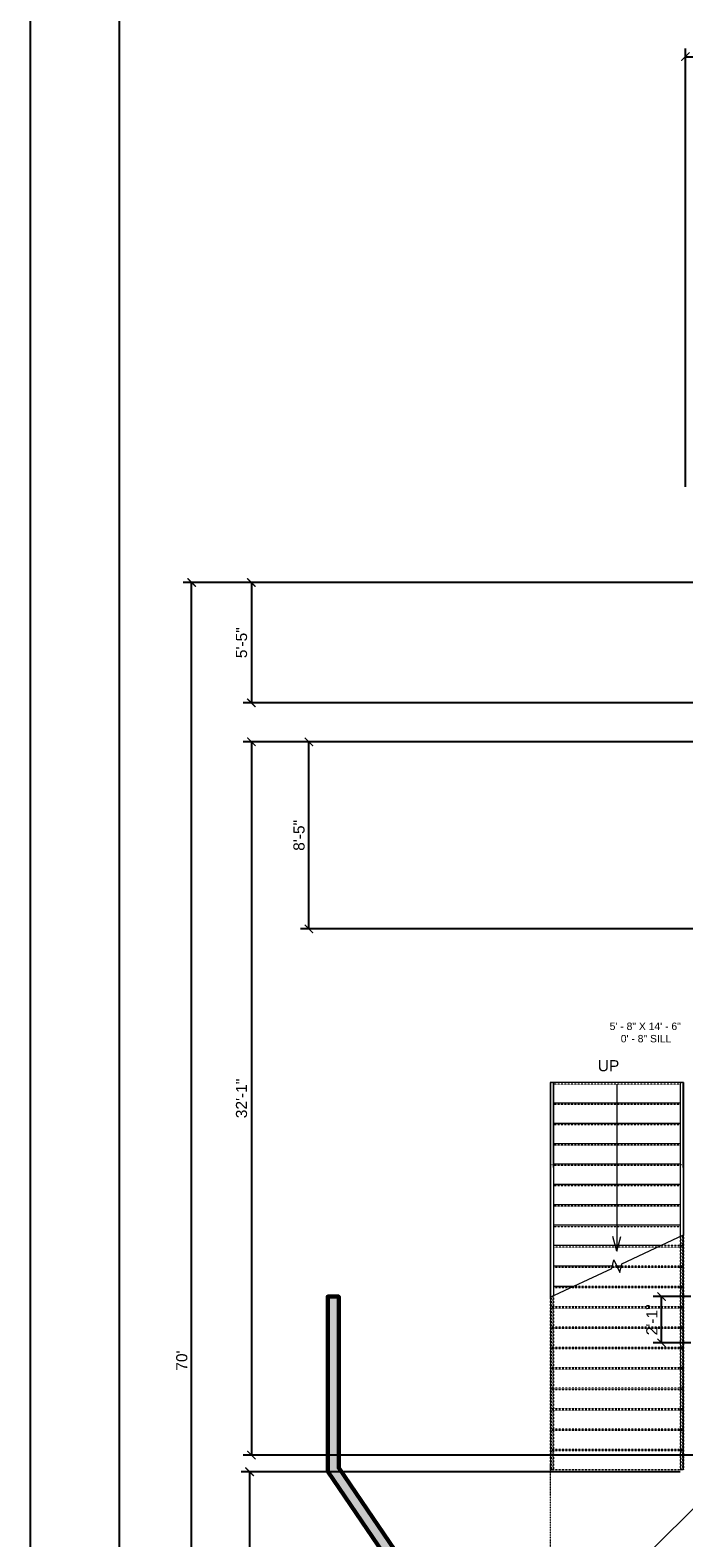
# Model space of a CAD drawing. Header units: inches. Extents: x -2078 to 109126, y -964 to 6385.
# Tile 105 of 137: x 17486 to 17839, y 4004 to 4818. Entities that reach past the tile are written whole.
import ezdxf

# ---------------------------------------------------------------- set-up
doc = ezdxf.new("R2010")
doc.units = ezdxf.units.IN
doc.header["$MEASUREMENT"] = 0
doc.linetypes.add('HIDDEN2', pattern=[0.1875, 0.125, -0.0625])
doc.linetypes.add('Overhead 1_16_', pattern=[0.101562, 0.0625, -0.039062])
for name, color, linetype, lineweight in [('A-ANNO', 2, 'Continuous', 5), ('A-ANNO-DIMS', 1, 'Continuous', 9), ('A-DOOR', 1, 'Continuous', 18), ('A-HIDDEN', 2, 'HIDDEN2', 18), ('A-RAILING', 4, 'Continuous', 9), ('A-STRS', 4, 'Continuous', 9), ('A-STRS-MBND', 31, 'Overhead 1_16_', 9), ('A-WALL', 3, 'Continuous', 40), ('S-STRS-ANNO', 31, 'Continuous', 9), ('S-STRS-MBND', 31, 'Continuous', 9)]:
    doc.layers.add(name, color=color, linetype=linetype, lineweight=lineweight)
doc.layers.add('A-HATCH', color=9, linetype='Continuous')
doc.layers.add('A-TB', color=7, linetype='Continuous')
doc.styles.add('Arial', font='arial.ttf')
doc.styles.add('Arial_2', font='arial.ttf', dxfattribs={"height": 3})
doc.styles.add('Jay Cad', font='arial.ttf', dxfattribs={"height": 0.125})
doc.styles.add('JC', font='arial.ttf', dxfattribs={"height": 0.125})
doc.dimstyles.new('Jay Cad - DIMS', dxfattribs={"dimtxt": 0.125, "dimasz": 0.09375, "dimexe": 0.09375, "dimexo": 0.09375, "dimgap": 0.046875, "dimtad": 1, "dimdec": 1, "dimzin": 0, "dimdsep": 46, "dimlunit": 4, "dimtxsty": 'Jay Cad', "dimblk": 'ARCHTICK', "dimcen": 0.09, "dimclrd": 1, "dimclre": 1, "dimclrt": 256, "dimadec": 0, "dimazin": 0, "dimtfac": 1, "dimtdec": 1, "dimtofl": 0, "dimtmove": 1, "dimatfit": 3, "dimfxl": 1, "dimtolj": 1, "dimtzin": 0, "dimarcsym": 0})
doc.dimstyles.new('JC-DIMS', dxfattribs={"dimtxt": 0.125, "dimasz": 0.09375, "dimexe": 0.09375, "dimexo": 0.09375, "dimgap": 0.046875, "dimtad": 1, "dimdec": 1, "dimzin": 0, "dimdsep": 46, "dimlunit": 4, "dimtxsty": 'JC', "dimblk": 'ARCHTICK', "dimcen": 0.09, "dimclrd": 1, "dimclre": 1, "dimclrt": 256, "dimadec": 0, "dimazin": 0, "dimtfac": 1, "dimtdec": 1, "dimtofl": 0, "dimtmove": 1, "dimatfit": 3, "dimfxl": 1, "dimtolj": 1, "dimtzin": 0, "dimarcsym": 0})

# ---------------------------------------------------------------- blocks, each defined once
blk = doc.blocks.new('Door-Curtain-Wall-Double-Storefront - Door-Curtain-Wall-Double-Storefront-1541908-1st Floor Plan')
at = {"layer": 'A-DOOR', "lineweight": 9}
for p, q in [((-36, -0.5), (-10.54, -25.96)), ((36, -0.5), (10.54, -25.95))]:
    blk.add_line(p, q, dxfattribs=at)
for centre, start, end in [((-36, -0.5), 315, 360), ((36, -0.5), 180, 225)]:
    blk.add_arc(centre, 36, start, end, dxfattribs=at)
blk = doc.blocks.new('Railing - Railing-1587553-1st Floor Plan')
at = {"layer": 'A-RAILING', "linetype": 'Overhead 1_16_'}
for p, q in [((-1011.01, 75.7), (-1011.01, -17.74)), ((-1011.01, 75.7), (-1011.01, -17.74)), ((-1011.01, 75.7), (-1011.01, -17.74)), ((-1011.01, 75.7), (-1011.01, -17.74)), ((-1011.01, 75.7), (-1011.01, -17.74)), ((-1010.01, 76.17), (-1010.01, -17.74)), ((-1010.01, 76.17), (-1010.01, -17.74)), ((-1010.01, 76.17), (-1010.01, -17.74)), ((-1010.01, 76.17), (-1010.01, -17.74)), ((-1010.01, 76.17), (-1010.01, -17.74)), ((-1010.01, -17.74), (-1011.01, -17.74)), ((-1010.01, -17.74), (-1011.01, -17.74)), ((-1010.01, -17.74), (-1011.01, -17.74)), ((-1010.01, -17.74), (-1011.01, -17.74)), ((-1010.01, -17.74), (-1011.01, -17.74))]:
    blk.add_line(p, q, dxfattribs=at)
blk = doc.blocks.new('Railing - Railing-1587557-1st Floor Plan')
at = {"layer": 'A-RAILING', "linetype": 'Overhead 1_16_'}
for p, q in [((-941.01, 108.34), (-941.01, -17.74)), ((-941.01, 108.34), (-941.01, -17.74)), ((-941.01, 108.34), (-941.01, -17.74)), ((-941.01, 108.34), (-941.01, -17.74)), ((-941.01, 108.34), (-941.01, -17.74)), ((-940.01, 108.81), (-940.01, -17.74)), ((-940.01, 108.81), (-940.01, -17.74)), ((-940.01, 108.81), (-940.01, -17.74)), ((-940.01, 108.81), (-940.01, -17.74)), ((-940.01, 108.81), (-940.01, -17.74)), ((-940.01, -17.74), (-941.01, -17.74)), ((-940.01, -17.74), (-941.01, -17.74)), ((-940.01, -17.74), (-941.01, -17.74)), ((-940.01, -17.74), (-941.01, -17.74)), ((-940.01, -17.74), (-941.01, -17.74))]:
    blk.add_line(p, q, dxfattribs=at)
blk = doc.blocks.new('Top Rail Type - Top Rail_Internal_-1587563-1st Floor Plan')
at = {"layer": 'A-RAILING'}
for p, q in [((-1011.26, 191.26), (-1011.26, 145.47)), ((-1009.76, 145.47), (-1009.76, 191.26)), ((-1010.43, 146.82), (-1010.59, 146.82))]:
    blk.add_line(p, q, dxfattribs=at)
at = {"layer": 'A-RAILING', "flags": 128}
blk.add_lwpolyline([(-1010.59, 191.26), (-1010.51, 191.26), (-1010.43, 191.26)], dxfattribs=at)
blk = doc.blocks.new('Top Rail Type - Top Rail_Internal_-V1-1st Floor Plan')
at = {"layer": 'A-RAILING'}
for p, q in [((-1009.76, 191.26), (-1011.26, 191.26)), ((-1011.26, 191.26), (-1011.26, 75.59)), ((-1009.76, 191.26), (-1009.76, 76.29)), ((-1011.26, 75.59), (-1009.76, 76.29))]:
    blk.add_line(p, q, dxfattribs=at)
at = {"layer": 'A-RAILING', "linetype": 'Overhead 1_16_'}
for p, q in [((-1011.26, 75.59), (-1011.26, -17.74)), ((-1009.76, 76.29), (-1009.76, -17.74)), ((-1009.76, -17.74), (-1011.26, -17.74))]:
    blk.add_line(p, q, dxfattribs=at)
blk = doc.blocks.new('Top Rail Type - Top Rail_Internal_-1587574-1st Floor Plan')
at = {"layer": 'A-RAILING'}
for p, q in [((-941.26, 191.26), (-941.26, 145.47)), ((-939.76, 145.47), (-939.76, 191.26)), ((-940.43, 146.82), (-940.59, 146.82))]:
    blk.add_line(p, q, dxfattribs=at)
at = {"layer": 'A-RAILING', "flags": 128}
blk.add_lwpolyline([(-940.59, 191.26), (-940.51, 191.26), (-940.43, 191.26)], dxfattribs=at)
blk = doc.blocks.new('Top Rail Type - Top Rail_Internal_-V2-1st Floor Plan')
at = {"layer": 'A-RAILING'}
for p, q in [((-939.76, 191.26), (-941.26, 191.26)), ((-941.26, 191.26), (-941.26, 108.23)), ((-939.76, 191.26), (-939.76, 108.93)), ((-941.26, 108.23), (-939.76, 108.93))]:
    blk.add_line(p, q, dxfattribs=at)
at = {"layer": 'A-RAILING', "linetype": 'Overhead 1_16_'}
for p, q in [((-941.26, 108.23), (-941.26, -17.74)), ((-939.76, 108.93), (-939.76, -17.74)), ((-939.76, -17.74), (-941.26, -17.74))]:
    blk.add_line(p, q, dxfattribs=at)
blk = doc.blocks.new('_ArchTick')
at = {"color": 0, "linetype": 'ByBlock', "const_width": 0.15}
blk.add_lwpolyline([(-0.5, -0.5), (0.5, 0.5)], dxfattribs=at)
blk = doc.blocks.new('*D1151')
at = {"layer": 'A-ANNO', "color": 1, "lineweight": -2, "transparency": 16777216}
for p, q in [((17839.39, 4571.53), (17839.39, 4808.2)), ((17839.39, 4803.7), (19805.41, 4803.7)), ((19805.41, 4572.88), (19805.41, 4808.2))]:
    blk.add_line(p, q, dxfattribs=at)
at = {"layer": 'Defpoints', "color": 0, "transparency": 16777216}
for p in [(19805.41, 4803.7), (17839.39, 4567.03), (19805.41, 4568.38)]:
    blk.add_point(p, dxfattribs=at)
at = {"layer": 'A-ANNO', "color": 1, "lineweight": -2, "transparency": 16777216, "xscale": 4.5, "yscale": 4.5, "zscale": 4.5, "rotation": 180}
blk.add_blockref('_ArchTick', (17839.39, 4803.7), dxfattribs=at)
at = {"layer": 'A-ANNO', "color": 1, "lineweight": -2, "transparency": 16777216, "xscale": 4.5, "yscale": 4.5, "zscale": 4.5}
blk.add_blockref('_ArchTick', (19805.41, 4803.7), dxfattribs=at)
at = {"layer": 'A-ANNO', "transparency": 16777216, "insert": (18822.4, 4809.01), "char_height": 6, "width": 0.6604, "attachment_point": 5, "style": 'Jay Cad'}
blk.add_mtext('\\A1;163\'-10"', dxfattribs=at)
blk = doc.blocks.new('*D1179')
at = {"layer": 'A-ANNO-DIMS', "color": 1, "lineweight": -2, "transparency": 16777216}
for p, q in [((17842.29, 4134.39), (17822.04, 4134.39)), ((17826.54, 4109.39), (17826.54, 4134.39)), ((17842.29, 4109.39), (17822.04, 4109.39))]:
    blk.add_line(p, q, dxfattribs=at)
at = {"layer": 'Defpoints', "color": 0, "transparency": 16777216}
for p in [(17826.54, 4134.39), (17846.79, 4134.39), (17846.79, 4109.39)]:
    blk.add_point(p, dxfattribs=at)
at = {"layer": 'A-ANNO-DIMS', "color": 1, "lineweight": -2, "transparency": 16777216, "xscale": 4.5, "yscale": 4.5, "zscale": 4.5}
for p, rotation in [((17826.54, 4134.39), 90), ((17826.54, 4109.39), 270)]:
    blk.add_blockref('_ArchTick', p, dxfattribs=dict(at, rotation=rotation))
at = {"layer": 'A-ANNO-DIMS', "transparency": 16777216, "insert": (17821.28, 4121.89), "char_height": 6, "width": 0.4008, "attachment_point": 5, "rotation": 90, "style": 'JC'}
blk.add_mtext('\\A1;2\'-1"', dxfattribs=at)
blk = doc.blocks.new('*D1185')
at = {"layer": 'A-ANNO', "color": 1, "lineweight": -2, "transparency": 16777216}
for p, q in [((17847.89, 4433.88), (17631.76, 4433.88)), ((17636.26, 4332.88), (17636.26, 4433.88)), ((17953.96, 4332.88), (17631.76, 4332.88))]:
    blk.add_line(p, q, dxfattribs=at)
at = {"layer": 'Defpoints', "color": 0, "transparency": 16777216}
for p in [(17636.26, 4433.88), (17852.39, 4433.88), (17958.46, 4332.88)]:
    blk.add_point(p, dxfattribs=at)
at = {"layer": 'A-ANNO', "color": 1, "lineweight": -2, "transparency": 16777216, "xscale": 4.5, "yscale": 4.5, "zscale": 4.5}
for p, rotation in [((17636.26, 4433.88), 90), ((17636.26, 4332.88), 270)]:
    blk.add_blockref('_ArchTick', p, dxfattribs=dict(at, rotation=rotation))
at = {"layer": 'A-ANNO', "transparency": 16777216, "insert": (17630.95, 4383.38), "char_height": 6, "attachment_point": 5, "rotation": 90, "style": 'Jay Cad'}
blk.add_mtext('\\A1;8\'-5"', dxfattribs=at)
blk = doc.blocks.new('*D1227')
at = {"layer": 'A-ANNO', "color": 1, "lineweight": -2, "transparency": 16777216}
for p, q in [((17836.64, 4039.88), (17599.76, 4039.88)), ((17604.26, 4039.88), (17604.26, 3931.88)), ((17719.2, 3931.88), (17599.76, 3931.88))]:
    blk.add_line(p, q, dxfattribs=at)
at = {"layer": 'Defpoints', "color": 0, "transparency": 16777216}
for p in [(17841.14, 4039.88), (17604.26, 3931.88), (17723.7, 3931.88)]:
    blk.add_point(p, dxfattribs=at)
at = {"layer": 'A-ANNO', "color": 1, "lineweight": -2, "transparency": 16777216, "xscale": 4.5, "yscale": 4.5, "zscale": 4.5}
for p, rotation in [((17604.26, 4039.88), 90), ((17604.26, 3931.88), 270)]:
    blk.add_blockref('_ArchTick', p, dxfattribs=dict(at, rotation=rotation))
at = {"layer": 'A-ANNO', "transparency": 16777216, "insert": (17598.95, 3985.88), "char_height": 6, "attachment_point": 5, "rotation": 90, "style": 'Jay Cad'}
blk.add_mtext("\\A1;9'", dxfattribs=at)
blk = doc.blocks.new('*D1229')
at = {"layer": 'A-ANNO', "color": 1, "lineweight": -2, "transparency": 16777216}
for p, q in [((17847.89, 4433.88), (17600.73, 4433.88)), ((17605.23, 4433.88), (17605.23, 4048.88)), ((17852.64, 4048.88), (17600.73, 4048.88))]:
    blk.add_line(p, q, dxfattribs=at)
at = {"layer": 'Defpoints', "color": 0, "transparency": 16777216}
for p in [(17852.39, 4433.88), (17605.23, 4048.88), (17857.14, 4048.88)]:
    blk.add_point(p, dxfattribs=at)
at = {"layer": 'A-ANNO', "color": 1, "lineweight": -2, "transparency": 16777216, "xscale": 4.5, "yscale": 4.5, "zscale": 4.5}
for p, rotation in [((17605.23, 4433.88), 90), ((17605.23, 4048.88), 270)]:
    blk.add_blockref('_ArchTick', p, dxfattribs=dict(at, rotation=rotation))
at = {"layer": 'A-ANNO', "transparency": 16777216, "insert": (17599.92, 4241.38), "char_height": 6, "attachment_point": 5, "rotation": 90, "style": 'Jay Cad'}
blk.add_mtext('\\A1;32\'-1"', dxfattribs=at)
blk = doc.blocks.new('*D1231')
at = {"layer": 'A-ANNO', "color": 1, "lineweight": -2, "transparency": 16777216}
for p, q in [((17847.89, 4519.88), (17600.73, 4519.88)), ((17605.23, 4519.88), (17605.23, 4454.88)), ((17847.89, 4454.88), (17600.73, 4454.88))]:
    blk.add_line(p, q, dxfattribs=at)
at = {"layer": 'Defpoints', "color": 0, "transparency": 16777216}
for p in [(17852.39, 4519.88), (17605.23, 4454.88), (17852.39, 4454.88)]:
    blk.add_point(p, dxfattribs=at)
at = {"layer": 'A-ANNO', "color": 1, "lineweight": -2, "transparency": 16777216, "xscale": 4.5, "yscale": 4.5, "zscale": 4.5}
for p, rotation in [((17605.23, 4519.88), 90), ((17605.23, 4454.88), 270)]:
    blk.add_blockref('_ArchTick', p, dxfattribs=dict(at, rotation=rotation))
at = {"layer": 'A-ANNO', "transparency": 16777216, "insert": (17599.93, 4487.38), "char_height": 6, "attachment_point": 5, "rotation": 90, "style": 'Jay Cad'}
blk.add_mtext('\\A1;5\'-5"', dxfattribs=at)
blk = doc.blocks.new('*D1235')
at = {"layer": 'A-ANNO', "color": 1, "lineweight": -2, "transparency": 16777216}
for p, q in [((17847.89, 4519.88), (17568.51, 4519.88)), ((17573.01, 3679.88), (17573.01, 4519.88)), ((17847.2, 3679.88), (17568.51, 3679.88))]:
    blk.add_line(p, q, dxfattribs=at)
at = {"layer": 'Defpoints', "color": 0, "transparency": 16777216}
for p in [(17573.01, 4519.88), (17852.39, 4519.88), (17851.7, 3679.88)]:
    blk.add_point(p, dxfattribs=at)
at = {"layer": 'A-ANNO', "color": 1, "lineweight": -2, "transparency": 16777216, "xscale": 4.5, "yscale": 4.5, "zscale": 4.5}
for p, rotation in [((17573.01, 4519.88), 90), ((17573.01, 3679.88), 270)]:
    blk.add_blockref('_ArchTick', p, dxfattribs=dict(at, rotation=rotation))
at = {"layer": 'A-ANNO', "transparency": 16777216, "insert": (17567.7, 4099.88), "char_height": 6, "attachment_point": 5, "rotation": 90, "style": 'Jay Cad'}
blk.add_mtext("\\A1;70'", dxfattribs=at)
blk = doc.blocks.new('JC_TB_48x36 - JC_TB_3624-1264225-Floor Plans')
at = {"layer": 'A-TB'}
for p, q in [((-0.003, 24.012), (-0.003, -11.988)), ((0.747, 23.512), (0.747, -11.488))]:
    blk.add_line(p, q, dxfattribs=at)

msp = doc.modelspace()

# ---------------------------------------------------------------- linework, layer by layer
at = {"layer": 'A-ANNO'}
msp.add_line((17802.414, 4249.169), (17802.414, 4161.919), dxfattribs=at)
at = {"layer": 'A-HIDDEN'}
msp.add_line((17766.414, 4044.164), (17766.414, 3931.88), dxfattribs=at)
at = {"layer": 'A-STRS'}
for p, q in [((17766.664, 4249.919), (17766.414, 4249.919)), ((17766.414, 4249.919), (17766.414, 4238.919)), ((17836.664, 4249.919), (17768.164, 4249.919)), ((17838.414, 4249.919), (17838.164, 4249.919)), ((17838.414, 4249.919), (17838.414, 4238.919)), ((17766.414, 4238.919), (17766.414, 4227.919)), ((17766.664, 4238.919), (17766.414, 4238.919)), ((17836.664, 4238.919), (17768.164, 4238.919)), ((17838.414, 4238.919), (17838.164, 4238.919)), ((17838.414, 4238.919), (17838.414, 4227.919)), ((17766.414, 4227.919), (17766.414, 4216.919)), ((17766.664, 4227.919), (17766.414, 4227.919)), ((17836.664, 4227.919), (17768.164, 4227.919)), ((17838.414, 4227.919), (17838.164, 4227.919)), ((17838.414, 4227.919), (17838.414, 4216.919)), ((17766.414, 4216.919), (17766.414, 4205.919)), ((17766.664, 4216.919), (17766.414, 4216.919)), ((17836.664, 4216.919), (17768.164, 4216.919)), ((17838.414, 4216.919), (17838.164, 4216.919)), ((17838.414, 4216.919), (17838.414, 4205.919)), ((17766.414, 4205.919), (17766.414, 4194.919)), ((17766.664, 4205.919), (17766.414, 4205.919)), ((17836.664, 4205.919), (17768.164, 4205.919)), ((17838.414, 4205.919), (17838.164, 4205.919)), ((17838.414, 4205.919), (17838.414, 4194.919)), ((17766.414, 4194.919), (17766.414, 4183.919)), ((17766.664, 4194.919), (17766.414, 4194.919)), ((17836.664, 4194.919), (17768.164, 4194.919)), ((17838.414, 4194.919), (17838.164, 4194.919)), ((17838.414, 4194.919), (17838.414, 4183.919)), ((17766.414, 4183.919), (17766.414, 4172.919)), ((17766.664, 4183.919), (17766.414, 4183.919)), ((17836.664, 4183.919), (17768.164, 4183.919)), ((17838.414, 4183.919), (17838.164, 4183.919)), ((17838.414, 4183.919), (17838.414, 4172.919)), ((17766.414, 4172.919), (17766.414, 4161.919)), ((17766.664, 4172.919), (17766.414, 4172.919)), ((17836.664, 4172.919), (17768.164, 4172.919)), ((17838.414, 4172.919), (17838.164, 4172.919)), ((17838.414, 4172.919), (17838.414, 4167.706)), ((17766.414, 4161.919), (17766.414, 4150.919)), ((17766.664, 4161.919), (17766.414, 4161.919)), ((17826.003, 4161.919), (17768.164, 4161.919)), ((17766.414, 4150.919), (17766.414, 4139.919)), ((17766.664, 4150.919), (17766.414, 4150.919)), ((17800.003, 4150.919), (17768.164, 4150.919)), ((17804.825, 4150.919), (17802.414, 4150.919)), ((17766.414, 4139.919), (17766.414, 4134.132)), ((17766.664, 4139.919), (17766.414, 4139.919)), ((17778.824, 4139.919), (17768.164, 4139.919))]:
    msp.add_line(p, q, dxfattribs=at)
at = {"layer": 'A-STRS', "linetype": 'Overhead 1_16_'}
for p, q in [((17766.664, 4249.169), (17766.414, 4249.169)), ((17836.664, 4249.169), (17768.164, 4249.169)), ((17838.414, 4249.169), (17838.164, 4249.169)), ((17766.664, 4238.169), (17766.414, 4238.169)), ((17836.664, 4238.169), (17768.164, 4238.169)), ((17838.414, 4238.169), (17838.164, 4238.169)), ((17766.664, 4227.169), (17766.414, 4227.169)), ((17836.664, 4227.169), (17768.164, 4227.169)), ((17838.414, 4227.169), (17838.164, 4227.169)), ((17766.664, 4216.169), (17766.414, 4216.169)), ((17836.664, 4216.169), (17768.164, 4216.169)), ((17838.414, 4216.169), (17838.164, 4216.169)), ((17766.664, 4205.169), (17766.414, 4205.169)), ((17836.664, 4205.169), (17768.164, 4205.169)), ((17838.414, 4205.169), (17838.164, 4205.169)), ((17766.664, 4194.169), (17766.414, 4194.169)), ((17836.664, 4194.169), (17768.164, 4194.169)), ((17838.414, 4194.169), (17838.164, 4194.169)), ((17766.664, 4183.169), (17766.414, 4183.169)), ((17836.664, 4183.169), (17768.164, 4183.169)), ((17838.414, 4183.169), (17838.164, 4183.169)), ((17766.664, 4172.169), (17766.414, 4172.169)), ((17836.664, 4172.169), (17768.164, 4172.169)), ((17838.414, 4172.169), (17838.164, 4172.169)), ((17766.664, 4161.169), (17766.414, 4161.169)), ((17824.395, 4161.169), (17768.164, 4161.169)), ((17766.664, 4150.169), (17766.414, 4150.169)), ((17799.821, 4150.169), (17768.164, 4150.169)), ((17804.642, 4150.169), (17802.763, 4150.169)), ((17766.664, 4139.169), (17766.414, 4139.169)), ((17777.216, 4139.169), (17768.164, 4139.169))]:
    msp.add_line(p, q, dxfattribs=at)
at = {"layer": 'A-STRS-MBND'}
for p, q in [((17838.414, 4167.706), (17838.414, 4040.919)), ((17838.414, 4161.169), (17824.395, 4161.169)), ((17838.414, 4161.919), (17826.003, 4161.919)), ((17802.414, 4150.919), (17800.003, 4150.919)), ((17838.414, 4150.919), (17804.825, 4150.919)), ((17802.763, 4150.169), (17799.821, 4150.169)), ((17838.414, 4150.169), (17804.642, 4150.169)), ((17838.414, 4139.169), (17777.216, 4139.169)), ((17838.414, 4139.919), (17778.824, 4139.919)), ((17766.414, 4134.132), (17766.414, 4040.919)), ((17838.414, 4128.919), (17766.414, 4128.919)), ((17838.414, 4128.169), (17766.414, 4128.169)), ((17838.414, 4117.919), (17766.414, 4117.919)), ((17838.414, 4117.169), (17766.414, 4117.169)), ((17838.414, 4106.919), (17766.414, 4106.919)), ((17838.414, 4106.169), (17766.414, 4106.169)), ((17838.414, 4095.919), (17766.414, 4095.919)), ((17838.414, 4095.169), (17766.414, 4095.169)), ((17838.414, 4084.919), (17766.414, 4084.919)), ((17838.414, 4084.169), (17766.414, 4084.169)), ((17838.414, 4073.919), (17766.414, 4073.919)), ((17838.414, 4073.169), (17766.414, 4073.169)), ((17838.414, 4062.919), (17766.414, 4062.919)), ((17838.414, 4062.169), (17766.414, 4062.169)), ((17838.414, 4051.919), (17766.414, 4051.919)), ((17838.414, 4051.169), (17766.414, 4051.169)), ((17838.414, 4040.919), (17766.414, 4040.919))]:
    msp.add_line(p, q, dxfattribs=at)
at = {"layer": 'S-STRS-ANNO'}
msp.add_line((17802.414, 4161.919), (17802.414, 4158.919), dxfattribs=at)
at = {"layer": 'S-STRS-MBND'}
for p, q in [((17805.133, 4152.187), (17838.414, 4167.706)), ((17799.695, 4149.651), (17800.829, 4154.318)), ((17800.829, 4154.318), (17803.999, 4147.521)), ((17803.999, 4147.521), (17805.133, 4152.187)), ((17766.414, 4134.132), (17799.695, 4149.651))]:
    msp.add_line(p, q, dxfattribs=at)

# ---------------------------------------------------------------- block references
at = {"layer": 'A-DOOR', "rotation": 269.9999999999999}
msp.add_blockref('Door-Curtain-Wall-Double-Storefront - Door-Curtain-Wall-Double-Storefront-1541908-1st Floor Plan', (17846.914, 3986.759), dxfattribs=at)
at = {"layer": 'A-RAILING'}
for name in ['Top Rail Type - Top Rail_Internal_-1587563-1st Floor Plan', 'Top Rail Type - Top Rail_Internal_-V1-1st Floor Plan', 'Top Rail Type - Top Rail_Internal_-1587574-1st Floor Plan', 'Top Rail Type - Top Rail_Internal_-V2-1st Floor Plan', 'Railing - Railing-1587557-1st Floor Plan', 'Railing - Railing-1587553-1st Floor Plan']:
    msp.add_blockref(name, (18777.924, 4058.662), dxfattribs=at)

# ---------------------------------------------------------------- texts
at = {"layer": 'A-ANNO', "char_height": 4, "attachment_point": 1, "style": 'Arial_2'}
for s, insert, width in [('5\' - 8" X 14\' - 6"', (17798.527, 4282.34), 48.48), ('0\' - 8" SILL', (17804.527, 4275.674), 34.138)]:
    msp.add_mtext(s, dxfattribs=dict(at, insert=insert, width=width))
at = {"layer": 'A-ANNO', "insert": (17792.125, 4262.063), "char_height": 6, "width": 13.90064, "attachment_point": 1, "line_spacing_factor": 0.941778, "style": 'Arial'}
msp.add_mtext('UP', dxfattribs=at)

# ---------------------------------------------------------------- dimensions: what is measured, and where the dimension line sits
at = {"layer": 'A-ANNO'}
dim = msp.add_linear_dim(base=(19805.414, 4803.697), p1=(17839.385, 4567.032), p2=(19805.414, 4568.38), dimstyle='Jay Cad - DIMS', dxfattribs=at)
dim.commit()
dim.dimension.update_dxf_attribs({"geometry": '*D1151', "text_midpoint": (18822.399, 4809.013)})
for base, p1, p2, picture, middle in [((17573.009, 4519.88), (17851.703, 3679.88), (17852.385, 4519.88), '*D1235', (17567.696, 4099.88)), ((17605.234, 4454.88), (17852.385, 4519.88), (17852.385, 4454.88), '*D1231', (17599.933, 4487.38)), ((17605.234, 4048.88), (17852.385, 4433.88), (17857.135, 4048.88), '*D1229', (17599.919, 4241.38)), ((17636.263, 4433.88), (17958.456, 4332.88), (17852.385, 4433.88), '*D1185', (17630.95, 4383.38)), ((17604.263, 3931.88), (17841.135, 4039.88), (17723.703, 3931.88), '*D1227', (17598.95, 3985.88))]:
    dim = msp.add_linear_dim(base=base, p1=p1, p2=p2, angle=90, dimstyle='Jay Cad - DIMS', dxfattribs=at)
    dim.commit()
    dim.dimension.update_dxf_attribs({"geometry": picture, "text_midpoint": middle})
at = {"layer": 'A-ANNO-DIMS'}
dim = msp.add_linear_dim(base=(17826.541, 4134.394), p1=(17846.788, 4109.394), p2=(17846.788, 4134.394), angle=90, dimstyle='JC-DIMS', dxfattribs=at)
dim.commit()
dim.dimension.update_dxf_attribs({"geometry": '*D1179', "text_midpoint": (17821.279, 4121.894)})

# ---------------------------------------------------------------- next in the draw order: block references
at = {"layer": 'A-TB', "xscale": 64, "yscale": 64, "zscale": 64}
msp.add_blockref('JC_TB_48x36 - JC_TB_3624-1264225-Floor Plans', (17486.08, 3695.863), dxfattribs=at)

# ---------------------------------------------------------------- next in the draw order: hatches: boundary and pattern name
at = {"layer": 'A-HATCH'}
h = msp.add_hatch(color=256, dxfattribs=at)
h.dxf.hatch_style = 1
h.paths.add_polyline_path([(19805.414, 4380.691), (19877.414, 4380.691), (19877.414, 4386.691), (19869.414, 4386.691), (19805.414, 4386.691), (19805.414, 4401.691), (19793.414, 4401.691), (19793.414, 4193.501), (19788.228, 4193.501), (19788.228, 4187.501), (19791.414, 4187.501), (19791.414, 3930.501), (19785.414, 3930.501), (19785.414, 3920.501), (19791.703, 3920.501), (19791.703, 3828.501), (19664.703, 3828.501), (19664.703, 3920.501), (19749.414, 3920.501), (19749.414, 3930.501), (19668.693, 3930.501), (19668.693, 3955.448), (19655.693, 3955.448), (19655.693, 3930.501), (19473.414, 3930.501), (19473.414, 3920.501), (19658.703, 3920.501), (19658.703, 3828.501), (19428.703, 3828.501), (19428.703, 3920.501), (19437.414, 3920.501), (19437.414, 3930.501), (19429.414, 3930.501), (19429.414, 3955.715), (19416.414, 3955.715), (19416.414, 3930.88), (19409.414, 3930.88), (19409.414, 3916.88), (19413.703, 3916.88), (19413.703, 3684.88), (19191.703, 3684.88), (19191.703, 3916.88), (19373.414, 3916.88), (19373.414, 3930.88), (19188.838, 3930.88), (19188.838, 3955.643), (19176.838, 3955.643), (19176.838, 3930.88), (19099.703, 3930.88), (19099.703, 3919.88), (19173.703, 3919.88), (19173.703, 3682.88), (19054.703, 3682.88), (19054.703, 3919.88), (19063.703, 3919.88), (19063.703, 3930.88), (19037.363, 3930.88), (19037.363, 3919.88), (19046.703, 3919.88), (19046.703, 3679.88), (18949.703, 3679.88), (18949.703, 3701.88), (18937.703, 3701.88), (18937.703, 3679.88), (18708.703, 3679.88), (18708.703, 3691.88), (18695.703, 3691.88), (18695.703, 3679.88), (18385.703, 3679.88), (18385.703, 3865.63), (18377.703, 3865.63), (18377.703, 3866.88), (18372.703, 3866.88), (18372.703, 3679.88), (18229.703, 3679.88), (18229.703, 3723.02), (18216.703, 3723.02), (18216.703, 3679.88), (18145.476, 3679.88), (18145.476, 3690.52), (18140.476, 3690.52), (18140.476, 3679.88), (18073.062, 3679.88), (18073.062, 3701.939), (18061.062, 3701.939), (18061.062, 3679.88), (17927.453, 3679.88), (17927.453, 3690.13), (17922.453, 3690.13), (17922.453, 3679.88), (17851.703, 3679.88), (17851.703, 3775.38), (17922.453, 3775.38), (17922.453, 3772.38), (17927.453, 3772.38), (17927.453, 3780.38), (17851.703, 3780.38), (17851.703, 3884.519), (17856.251, 3884.519), (17856.251, 3896.519), (17851.703, 3896.519), (17851.703, 3921.88), (17898.414, 3921.88), (17898.414, 3931.88), (17849.414, 3931.88), (17849.414, 3933.88), (17844.414, 3933.88), (17844.414, 3931.88), (17833.526, 3931.88), (17833.526, 3921.88), (17839.703, 3921.88), (17839.703, 3811.88), (17744.703, 3811.88), (17744.703, 3921.88), (17785.526, 3921.88), (17785.526, 3931.88), (17780.35, 3931.88), (17780.35, 3966.098), (17694.851, 3966.098), (17694.851, 3979.52), (17652.414, 4041.947), (17652.414, 4134.469), (17646.414, 4134.469), (17646.414, 4040.101), (17688.851, 3977.674), (17688.851, 3960.098), (17774.35, 3960.098), (17774.35, 3931.88), (17723.703, 3931.88), (17723.703, 3805.88), (17839.703, 3805.88), (17839.703, 3664.88), (19428.703, 3664.88), (19428.703, 3822.501), (19804.703, 3822.501), (19804.703, 3920.501), (19805.414, 3920.501)])

# ---------------------------------------------------------------- next in the draw order: linework, layer by layer
at = {"layer": 'A-ANNO'}
for q in [(17800.27, 4166.919), (17804.557, 4166.919)]:
    msp.add_line((17802.414, 4158.919), q, dxfattribs=at)
at = {"layer": 'A-WALL', "lineweight": 60}
msp.add_lwpolyline([(17694.851, 3979.52), (17652.414, 4041.947), (17652.414, 4134.469), (17646.414, 4134.469), (17646.414, 4040.101), (17688.851, 3977.674)], dxfattribs=at)

doc.saveas('drawing.dxf')
